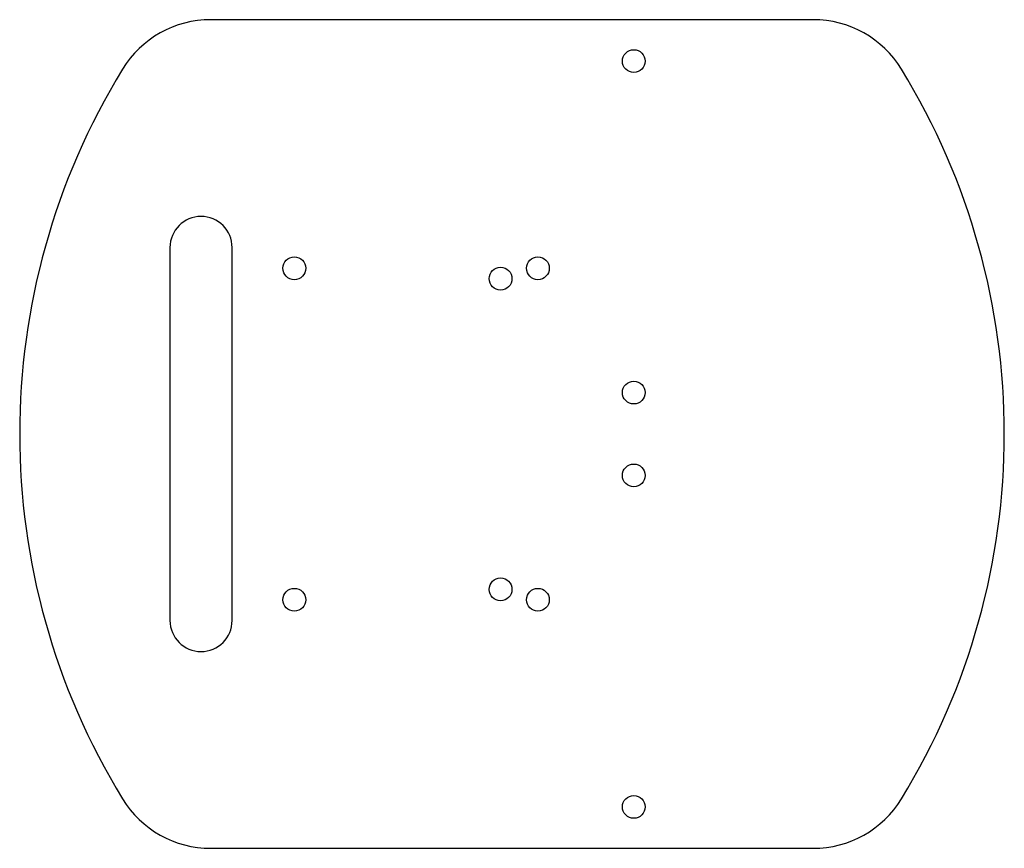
# Model space of a CAD drawing. Extents: x 85.9 to 180.9, y 72.6 to 152.6.
import ezdxf

# ---------------------------------------------------------------- set-up
doc = ezdxf.new("R2010")
doc.units = 0
doc.layers.get('0').update_dxf_attribs({"linetype": 'CONTINUOUS'})

msp = doc.modelspace()

# ---------------------------------------------------------------- linework, layer by layer
at = {"color": 7, "linetype": 'CONTINUOUS'}
for p, q in [((162.496, 152.643), (104.389, 152.643)), ((100.442, 130.643), (100.442, 94.643)), ((106.442, 94.643), (106.442, 130.643)), ((104.389, 72.643), (162.496, 72.643))]:
    msp.add_line(p, q, dxfattribs=at)
for centre in [(145.192, 148.643), (112.442, 128.643), (135.942, 128.643), (132.342, 127.643), (145.192, 116.643), (145.192, 108.643), (132.342, 97.643), (112.442, 96.643), (135.942, 96.643), (145.192, 76.643)]:
    msp.add_circle(centre, 1.1, dxfattribs=at)
for centre, radius, start, end in [((104.389, 142.643), 10, 90, 148.55102), ((162.496, 142.643), 10, 31.44898, 90), ((153.442, 112.643), 67.5, 148.55102, 211.44898), ((113.442, 112.643), 67.5, 328.55102, 31.44898), ((103.442, 130.643), 3, 0, 180), ((103.442, 94.643), 3, 180, 0), ((104.389, 82.643), 10, 211.44898, 270), ((162.496, 82.643), 10, 270, 328.55102)]:
    msp.add_arc(centre, radius, start, end, dxfattribs=at)

doc.saveas('drawing.dxf')
